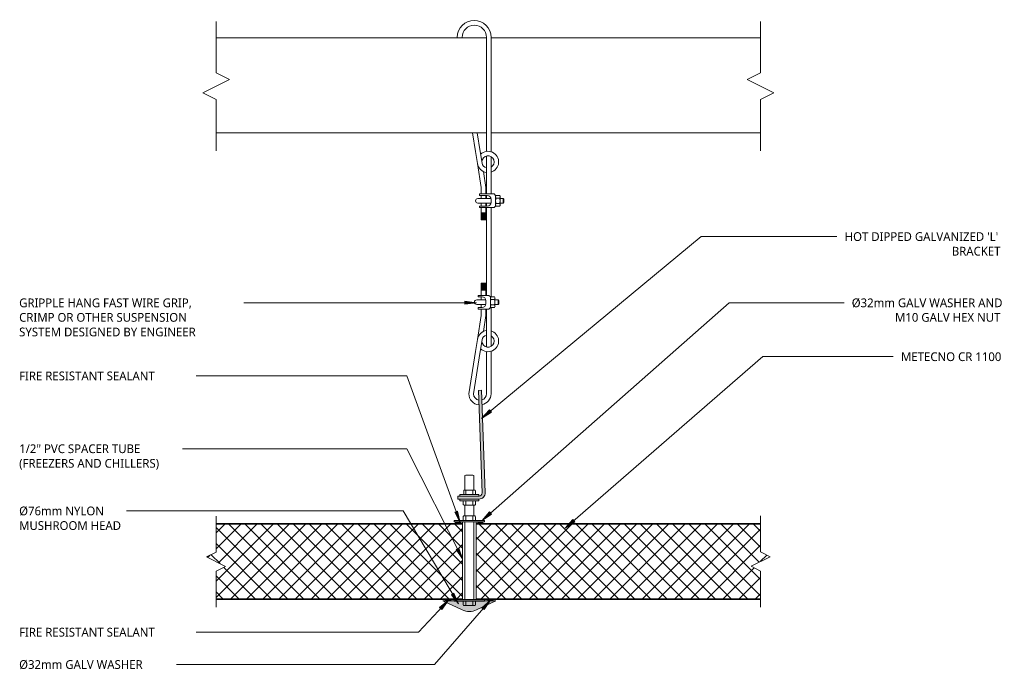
# Model space of a CAD drawing. Header units: millimetres. Extents: x -479 to 816, y -137 to 717.
import ezdxf

# ---------------------------------------------------------------- set-up
doc = ezdxf.new("R2010")
doc.units = ezdxf.units.MM
doc.linetypes.add('Dash', pattern=[6.35, 3.175, -3.175])
for name, color, linetype, lineweight in [('A-DETL', 90, 'Continuous', 13), ('A-DETL-GENF', 92, 'Continuous', 13), ('A-DETL-GENF-HDLN', 1, 'Dash', 13), ('G-ANNO-TEXT', 231, 'Continuous', 9)]:
    doc.layers.add(name, color=color, linetype=linetype, lineweight=lineweight)
doc.styles.add('Yu Gothic', font='Yu Gothic.ttf', dxfattribs={"height": 11.5})

# ---------------------------------------------------------------- blocks, each defined once
blk = doc.blocks.new('Galvanized Wire Rope - Galvanized Wire Rope-5568646-01 CEILING SUSPENSION 01')
at = {"layer": 'A-DETL-GENF'}
for p, q in [((-1.5, 17.3), (-1.5, 72.8)), ((4.5, 15.2), (4.5, 72.8)), ((-2.3, 33.3), (-8.3, 33.3)), ((-8.3, 33.3), (-8.3, 17.3)), ((-8.3, 32), (-2.3, 32)), ((-8.3, 30.7), (-2.3, 30.7)), ((-8.3, 29.4), (-2.3, 29.4)), ((-8.3, 28.1), (-2.3, 28.1)), ((-8.3, 26.8), (-2.3, 26.8)), ((-2.3, 17.3), (-2.3, 33.3)), ((-8.3, 25.4), (-2.3, 25.4)), ((-8.3, 24.1), (-2.3, 24.1)), ((-8.3, 15.3), (-8.3, 11.3)), ((-8.3, 5.3), (-8.3, 1.3)), ((4.5, -49.7), (4.5, 1.4)), ((-13.3, -40.6), (-8.3, -9.3)), ((-8.3, -0.7), (-8.3, -9.3)), ((-5.6, -30.2), (-2.3, -9.2)), ((-2.3, -9.2), (-2.3, -0.7)), ((-1.5, -50.5), (-1.5, -0.7)), ((-13.3, -40.6), (-15.9, -56.6)), ((-7.3, -41.2), (-9.8, -56.6)), ((-15.9, -56.6), (-24.8, -112.1)), ((-18.5, -112.1), (-9.7, -56.5)), ((-1.5, -112.1), (-1.5, -56.6)), ((4.5, -112.1), (4.5, -56.2))]:
    blk.add_line(p, q, dxfattribs=at)
for centre, radius, start, end in [((0.5, -42.8), 14, 98.1659, 171.0265), ((0.5, -42.8), 14, 226.2079, 73.3496), ((0.5, -42.8), 8, 184.066, 59.9053), ((0.5, -42.8), 8, 104.3928, 168.7565), ((-10.1, -112.1), 14.6, 180, 265.2841), ((-10, -112.1), 8.53, 180, 259.7181), ((-10, -112.1), 8.53, 287.1885, 0), ((-10.1, -112.1), 14.6, 281.0827, 0)]:
    blk.add_arc(centre, radius, start, end, dxfattribs=at)
blk = doc.blocks.new('Gripplers - Gripple-5503479-01 CEILING SUSPENSION 01')
at = {"layer": 'A-DETL-GENF'}
for p, q in [((-10, 15.3), (-10, 17.3)), ((-10, 17.3), (4, 17.3)), ((-5, 15.3), (-10, 15.3)), ((4, 17.3), (6, 15.3)), ((6, 15.3), (6, 1.3)), ((11.2, 15.2), (6.8, 15.2)), ((12, 13.5), (12, 3.1)), ((-0.1, 11.3), (-12, 11.3)), ((-12, 5.3), (-0.1, 5.3)), ((-10, 1.3), (-5, 1.3)), ((-10, -0.7), (-10, 1.3)), ((0, 6.3), (0, 10.3)), ((6, 1.3), (4, -0.7)), ((6, 11.8), (12, 11.8)), ((6, 4.9), (12, 4.9)), ((6.8, 1.4), (11.2, 1.4)), ((12, 11.3), (16, 11.3)), ((12, 11.3), (16, 11.3)), ((16, 5.3), (12, 5.3)), ((16, 5.3), (12, 5.3)), ((16, 11.3), (16, 5.3)), ((16, 11.3), (17, 10.3)), ((17, 6.3), (16, 5.3)), ((17, 10.3), (17, 6.3)), ((4, -0.7), (-10, -0.7))]:
    blk.add_line(p, q, dxfattribs=at)
for centre, radius, start, end in [((-5, 10.3), 5, 360, 90), ((8.3, 13.5), 2.25, 129.664, 231.1229), ((9.8, 13.5), 2.25, 309.664, 50.336), ((-12, 8.3), 3, 90, 270), ((-5, 6.3), 5, 270, 0), ((13.5, 8.3), 7.5, 152.6599, 207.5085), ((8.3, 3.1), 2.25, 129.664, 230.336), ((4.5, 8.3), 7.5, 332.4915, 27.5085), ((9.8, 3.1), 2.25, 309.664, 50.336)]:
    blk.add_arc(centre, radius, start, end, dxfattribs=at)
blk = doc.blocks.new('Galvanized Wire Rope - Galvanized Wire Rope-5568647-01 CEILING SUSPENSION 01')
at = {"layer": 'A-DETL-GENF'}
for p, q in [((-39.7, 205.9), (-39.9, 206.6)), ((-33.5, 206.6), (-33.4, 205.9)), ((-1.5, 206.6), (-1.5, 205.9)), ((4.5, 206.6), (4.5, 205.9)), ((-15.9, 56.6), (-19.8, 80.9)), ((-13.6, 80.9), (-9.7, 56.5)), ((-1.5, 80.9), (-1.5, 56.6)), ((4.5, 80.9), (4.5, 56.2)), ((-13.3, 40.6), (-15.9, 56.6)), ((-7.3, 41.2), (-9.8, 56.6)), ((-13.3, 40.6), (-8.3, 9.3)), ((-1.5, 50.5), (-1.5, 0.7)), ((4.5, 49.7), (4.5, 0.7)), ((-5.6, 30.2), (-2.3, 9.2)), ((-8.3, 0.7), (-8.3, 9.3)), ((-2.3, 9.2), (-2.3, 0.7)), ((-8.3, -5.3), (-8.3, -1.3)), ((-8.3, -15.3), (-8.3, -11.3)), ((-2.3, -1.3), (-2.3, -5.3)), ((-2.3, -11.3), (-2.3, -15.3)), ((-1.5, -1.3), (-1.5, -5.3)), ((-1.5, -11.3), (-1.5, -15.3)), ((-8.3, -33.3), (-8.3, -17.3)), ((-8.3, -24.1), (-2.3, -24.1)), ((-8.3, -25.4), (-2.3, -25.4)), ((-2.3, -17.3), (-2.3, -33.3)), ((-1.5, -17.3), (-1.5, -90.3)), ((4.5, -17.3), (4.5, -90.3)), ((-8.3, -26.8), (-2.3, -26.8)), ((-8.3, -28.1), (-2.3, -28.1)), ((-8.3, -29.4), (-2.3, -29.4)), ((-8.3, -30.7), (-2.3, -30.7)), ((-8.3, -32), (-2.3, -32)), ((-2.3, -33.3), (-8.3, -33.3))]:
    blk.add_line(p, q, dxfattribs=at)
for centre, radius, start, end in [((-17.7, 206.6), 22.2, 360, 180), ((-17.5, 206.6), 16, 360, 180), ((0.5, 42.8), 14, 286.6504, 133.7921), ((0.5, 42.8), 14, 188.9735, 261.8341), ((0.5, 42.8), 8, 300.0947, 175.934), ((0.5, 42.8), 8, 191.2435, 255.6072)]:
    blk.add_arc(centre, radius, start, end, dxfattribs=at)
blk = doc.blocks.new('Break Line _M_ - Break Line _M_-5527983-01 CEILING SUSPENSION 01')
at = {"layer": 'A-DETL-GENF'}
for p, q in [((-17.5, 0), (-8.75, 17.5)), ((-8.75, 17.5), (8.75, -17.5)), ((-85, 0), (-17.5, 0)), ((8.75, -17.5), (17.5, 0)), ((17.5, 0), (85, 0))]:
    blk.add_line(p, q, dxfattribs=at)
blk = doc.blocks.new('Break Line _M_ - Break Line _M_-5527531-01 CEILING SUSPENSION 01')
at = {"layer": 'A-DETL-GENF'}
for p, q in [((8.75, 17.5), (-8.75, -17.5)), ((17.5, 0), (8.75, 17.5)), ((-17.5, 0), (-85, 0)), ((-8.75, -17.5), (-17.5, 0)), ((85, 0), (17.5, 0))]:
    blk.add_line(p, q, dxfattribs=at)
blk = doc.blocks.new('Gripplers - Gripple-5576230-01 CEILING SUSPENSION 01')
at = {"layer": 'A-DETL-GENF'}
for p, q in [((4, 0.7), (-15.3, 0.7)), ((-15.3, 0.7), (-15.3, -1.3)), ((6, -1.3), (4, 0.7)), ((-17.3, -5.3), (-0.1, -5.3)), ((-0.1, -11.3), (-17.3, -11.3)), ((-15.3, -1.3), (-5, -1.3)), ((0, -6.3), (0, -10.3)), ((6, -15.3), (6, -1.3)), ((6, -4.9), (12, -4.9)), ((6, -11.8), (12, -11.8)), ((6.8, -1.4), (11.2, -1.4)), ((12, -13.5), (12, -3.1)), ((16, -5.3), (12, -5.3)), ((16, -5.3), (12, -5.3)), ((12, -11.3), (16, -11.3)), ((12, -11.3), (16, -11.3)), ((16, -11.3), (16, -5.3)), ((17, -6.3), (16, -5.3)), ((16, -11.3), (17, -10.3)), ((17, -10.3), (17, -6.3)), ((-5, -15.3), (-15.3, -15.3)), ((-15.3, -15.3), (-15.3, -17.3)), ((-15.3, -17.3), (4, -17.3)), ((4, -17.3), (6, -15.3)), ((11.2, -15.2), (6.8, -15.2))]:
    blk.add_line(p, q, dxfattribs=at)
for centre, radius, start, end in [((-17.3, -8.3), 3, 90, 270), ((-5, -6.3), 5, 360, 90), ((-5, -10.3), 5, 270, 0), ((8.3, -3.1), 2.25, 129.664, 230.336), ((13.5, -8.3), 7.5, 152.4915, 207.3401), ((8.3, -13.5), 2.25, 128.8771, 230.336), ((9.8, -3.1), 2.25, 309.664, 50.336), ((4.5, -8.3), 7.5, 332.4915, 27.5085), ((9.8, -13.5), 2.25, 309.664, 50.336)]:
    blk.add_arc(centre, radius, start, end, dxfattribs=at)
blk = doc.blocks.new('Fridge Freezer Panel_Vertical Section - 100mm-5833369-01 CEILING SUSPENSION 01')
at = {"layer": 'A-DETL-GENF'}
h = blk.add_hatch(dxfattribs=at)
h.set_pattern_fill('FP_1', color=256, style=0, pattern_type=2)
h.set_pattern_definition([(45, (249.635, 45.589), (-10.6066, 10.6066), []), (135, (249.635, 45.589), (-10.6066, -10.6066), [])])
h.paths.add_polyline_path([(353.1, 1), (353.1, 99), (29, 99), (29, 62.3), (16.5, 56), (41.5, 43.5), (29, 37.3), (29, 1), (41.5, 1)])
h = blk.add_hatch(color=256, dxfattribs=at)
h.paths.add_polyline_path([(330.8, 0), (353.1, 0), (353.1, 1), (29, 1), (29, 0)])
h.paths.add_polyline_path([(353.1, 99), (353.1, 100), (29, 100), (29, 99), (64.1, 99)])
for p, q in [((353.1, 100), (29, 100)), ((353.1, 99), (29, 99)), ((353.1, 99), (353.1, 100)), ((353.1, 99), (353.1, 1)), ((29, 1), (353.1, 1)), ((29, 0), (330.8, 0)), ((337.5, 0), (353.1, 0))]:
    blk.add_line(p, q, dxfattribs=at)
at = {"layer": 'A-DETL-GENF-HDLN'}
blk.add_line((353.1, 0), (353.1, 1), dxfattribs=at)
blk = doc.blocks.new('Break Line _M_ - Break Line _M_-5528095-01 CEILING SUSPENSION 01')
at = {"layer": 'A-DETL-GENF'}
for p, q in [((6.25, 12.5), (-6.25, -12.5)), ((12.5, 0), (6.25, 12.5)), ((-12.5, 0), (-60, 0)), ((-6.25, -12.5), (-12.5, 0)), ((60, 0), (12.5, 0))]:
    blk.add_line(p, q, dxfattribs=at)
blk = doc.blocks.new('Fridge Freezer Panel_Vertical Section - 100mm-5833370-01 CEILING SUSPENSION 01')
at = {"layer": 'A-DETL-GENF'}
h = blk.add_hatch(color=256, dxfattribs=at)
h.paths.add_polyline_path([(374.1, 0), (374.1, 1), (0, 1), (0, 0), (27.8, 0)])
h.paths.add_polyline_path([(374.1, 99), (374.1, 100), (0, 100), (0, 99), (27.8, 99)])
h = blk.add_hatch(dxfattribs=at)
h.set_pattern_fill('FP_2', color=256, style=0, pattern_type=2)
h.set_pattern_definition([(45, (-121.241, 45.589), (-10.6066, 10.6066), []), (135, (-121.241, 45.589), (-10.6066, -10.6066), [])])
h.paths.add_polyline_path([(374.1, 1), (374.1, 37.5), (361.6, 43.7), (386.6, 56.2), (374.1, 62.5), (374.1, 99), (0, 99), (0, 1), (361.6, 1)])
for p, q in [((374.1, 100), (0, 100)), ((0, 100), (0, 99)), ((374.1, 99), (0, 99)), ((0, 99), (0, 1)), ((0, 1), (0, 0)), ((0, 1), (374.1, 1)), ((0, 0), (15.6, 0)), ((22.3, 0), (374.1, 0))]:
    blk.add_line(p, q, dxfattribs=at)
blk = doc.blocks.new('Nylon Mushroom Head with 40mm Washer and M10 ZP Hex Nut - Nylon Mushroom Head plus-5654449-01 CEILING SUSPENSION 01')
at = {"layer": 'A-DETL-GENF'}
for p, q in [((-134, -11.7), (-134, 28.3)), ((-134, 28.3), (-132, 28.3)), ((-132, 28.3), (-132, -11.7)), ((-30, -11.7), (-30, 28.3)), ((-30, 28.3), (-27.9, 28.3)), ((-27.9, 28.3), (-27.9, -11.7)), ((-140, 1.3), (-140, 15.3)), ((-134, 13.1), (-140, 13.1)), ((-134, 16.3), (-139, 16.3)), ((-132, 17.2), (-30, 17.2)), ((-30, 14.1), (-132, 14.1)), ((-27.9, 16.3), (-23.1, 16.3)), ((-27.9, 13.1), (-22.1, 13.1)), ((-22.1, 1.3), (-22.1, 15.3)), ((-7.9, 14.1), (-22.1, 14.1)), ((-7.9, 1.3), (-7.9, 15.3)), ((-2.1, 13.1), (-7.9, 13.1)), ((-2.1, 16.3), (-6.9, 16.3)), ((-2.1, 20.8), (-2.1, -4.2)), ((0, 20.8), (-2.1, 20.8)), ((4, 20.8), (6.1, 20.8)), ((6.1, 20.8), (6.1, -4.2)), ((6.1, 15.7), (10.9, 15.7)), ((6.1, 13.1), (11.9, 13.1)), ((11.9, 1.3), (11.9, 14.7)), ((11.9, 14.1), (30.9, 14.1)), ((30.9, 14.1), (31.6, 13.1)), ((31.6, 13.1), (31.6, 3.6)), ((-134, 3.5), (-140, 3.5)), ((-134, 0.3), (-139, 0.3)), ((-30, 2.5), (-132, 2.5)), ((-27.9, 3.6), (-22.1, 3.6)), ((-27.9, 0.3), (-23.1, 0.3)), ((-7.9, 2.5), (-22.1, 2.5)), ((-2.1, 3.6), (-7.9, 3.6)), ((-2.1, 0.3), (-6.9, 0.3)), ((6.1, 3.6), (11.9, 3.6)), ((6.1, 0.3), (10.9, 0.3)), ((11.9, 2.5), (30.9, 2.5)), ((30.9, 2.5), (31.6, 3.6)), ((-132, -11.7), (-134, -11.7)), ((-30, -0.6), (-132, -0.6)), ((-27.9, -11.7), (-30, -11.7)), ((-2.1, -4.2), (0, -4.2)), ((6.1, -4.2), (4, -4.2))]:
    blk.add_line(p, q, dxfattribs=at)
for centre, start, end in [((-139, 15.3), 90, 180), ((-23.1, 15.3), 0, 90), ((-6.9, 15.3), 90, 180), ((10.9, 14.7), 360, 90), ((-139, 1.3), 180, 270), ((-23.1, 1.3), 270, 0), ((-6.9, 1.3), 180, 270), ((10.9, 1.3), 270, 0)]:
    blk.add_arc(centre, 1, start, end, dxfattribs=at)
blk = doc.blocks.new('Break Line _M_ - Break Line _M_-5528038-01 CEILING SUSPENSION 01')
at = {"layer": 'A-DETL-GENF'}
for p, q in [((-60, 0), (-12.5, 0)), ((-12.5, 0), (-6.25, 12.5)), ((-6.25, 12.5), (6.25, -12.5)), ((6.25, -12.5), (12.5, 0)), ((12.5, 0), (60, 0))]:
    blk.add_line(p, q, dxfattribs=at)

msp = doc.modelspace()

# ---------------------------------------------------------------- hatches: boundary and pattern name
at = {"layer": 'A-DETL-GENF'}
for points in [[(97.1, 86.4), (125.1, 86.4), (127, 86.7), (128.7, 87.3), (130.3, 88.3), (131.5, 89.7), (132.5, 91.3), (133, 93.1), (133.1, 94.9), (128.4, 229.5), (124.4, 229.4), (129.1, 94.7), (129.1, 93.8), (128.8, 92.9), (128.3, 92.1), (127.7, 91.4), (126.9, 90.9), (126.1, 90.6), (125.1, 90.4), (97.1, 90.4)], [(101.1, 54.4), (101.1, 56.4), (94.4, 56.4), (94.4, 54.4)], [(130.3, 54.4), (130.3, 56.4), (123.6, 56.4), (123.6, 54.4)], [(112.4, -61.3), (117.2, -60.8), (121.8, -59.2), (147.4, -47.5), (77.4, -47.5), (102.9, -59.2), (107.5, -60.8)], [(87.9, -47.1), (87.9, -45.6), (81.2, -45.6), (81.2, -47.1)], [(143.5, -47.1), (143.5, -45.6), (136.8, -45.6), (136.8, -47.1)]]:
    msp.add_hatch(color=9, dxfattribs=at).paths.add_polyline_path(points)
at = {"layer": 'G-ANNO-TEXT'}
for points in [[(121.6, 344.5), (106.6, 346.5), (106.6, 342.5)], [(128.6, 192.6), (141.4, 200.7), (138.9, 203.7)], [(100.2, 55.8), (96.9, 70.6), (93.2, 69.2)], [(129.1, 58.1), (141.6, 66.5), (139, 69.5)], [(238.6, 48.2), (251.2, 56.5), (248.6, 59.5)], [(103.6, 7.8), (98.6, 22.1), (95.1, 20.3)], [(98.1, -51.2), (92.2, -37.3), (88.8, -39.4)], [(85.1, -46.4), (73.3, -56), (76.2, -58.7)], [(140.3, -46.3), (129, -56.3), (131.9, -58.9)]]:
    msp.add_hatch(color=7, dxfattribs=at).paths.add_polyline_path(points)

# ---------------------------------------------------------------- linework, layer by layer
at = {"layer": 'A-DETL'}
for p, q in [((134.9, 692.8), (-220.6, 692.8)), ((134.9, 567.8), (134.9, 692.8)), ((140.9, 692.8), (140.9, 567.8)), ((495.4, 692.8), (140.9, 692.8)), ((-220.6, 567.8), (134.9, 567.8)), ((140.9, 567.8), (495.4, 567.8)), ((128.4, 229.5), (124.4, 229.4)), ((124.4, 229.4), (129.1, 94.7)), ((133.1, 94.9), (128.4, 229.5)), ((97.1, 90.4), (97.1, 86.4)), ((125.1, 90.4), (97.1, 90.4)), ((97.1, 86.4), (125.1, 86.4)), ((101.1, 56.4), (94.4, 56.4)), ((94.4, 56.4), (94.4, 54.4)), ((101.1, 54.4), (101.1, 56.4)), ((123.6, 56.4), (123.6, 54.4)), ((130.3, 56.4), (123.6, 56.4)), ((130.3, 54.4), (130.3, 56.4)), ((147.4, -47.5), (77.4, -47.5)), ((77.4, -47.5), (102.9, -59.2)), ((87.9, -45.6), (81.2, -45.6)), ((81.2, -45.6), (81.2, -47.1)), ((81.2, -47.1), (87.9, -47.1)), ((87.9, -47.1), (87.9, -45.6)), ((121.8, -59.2), (147.4, -47.5)), ((136.8, -45.6), (136.8, -47.1)), ((143.5, -45.6), (136.8, -45.6)), ((136.8, -47.1), (143.5, -47.1)), ((143.5, -47.1), (143.5, -45.6))]:
    msp.add_line(p, q, dxfattribs=at)
for centre, radius, start, end in [((125.1, 94.4), 8, 270, 3.4142), ((125.1, 94.4), 4, 270, 4), ((112.4, -38.7), 22.6, 245.2249, 294.7751)]:
    msp.add_arc(centre, radius, start, end, dxfattribs=at)
at = {"layer": 'G-ANNO-TEXT', "color": 7}
for p, q in [((128.6, 192.6), (417.3, 431.6)), ((417.3, 431.6), (586.2, 431.6)), ((586.2, 431.6), (595.7, 431.6)), ((-220.4, 344.5), (-228.3, 344.5)), ((121.6, 344.5), (-220.4, 344.5)), ((121.6, 344.5), (106.6, 346.5)), ((106.6, 346.5), (106.6, 342.5)), ((106.6, 342.5), (121.6, 344.5)), ((129.1, 58.1), (453.9, 344.5)), ((453.9, 344.5), (602.4, 344.5)), ((602.4, 344.5), (605.1, 344.5)), ((238.6, 48.2), (498.2, 273.7)), ((498.2, 273.7), (600.7, 273.7)), ((600.7, 273.7), (669.9, 273.7)), ((-253.1, 248.4), (-279.9, 248.4)), ((30, 248.4), (-253.1, 248.4)), ((100.2, 55.8), (30, 248.4)), ((138.9, 203.7), (128.6, 192.6)), ((128.6, 192.6), (141.4, 200.7)), ((141.4, 200.7), (138.9, 203.7)), ((-256, 152.6), (-294.8, 152.6)), ((30, 152.6), (-256, 152.6)), ((103.6, 7.8), (30, 152.6)), ((-276.4, 70.8), (-355.7, 70.8)), ((25.5, 70.8), (-276.4, 70.8)), ((98.1, -51.2), (25.5, 70.8)), ((96.9, 70.6), (93.2, 69.2)), ((93.2, 69.2), (100.2, 55.8)), ((100.2, 55.8), (96.9, 70.6)), ((139, 69.5), (129.1, 58.1)), ((129.1, 58.1), (141.6, 66.5)), ((141.6, 66.5), (139, 69.5)), ((248.6, 59.5), (238.6, 48.2)), ((238.6, 48.2), (251.2, 56.5)), ((251.2, 56.5), (248.6, 59.5)), ((98.6, 22.1), (95.1, 20.3)), ((95.1, 20.3), (103.6, 7.8)), ((103.6, 7.8), (98.6, 22.1)), ((92.2, -37.3), (88.8, -39.4)), ((98.1, -51.2), (92.2, -37.3)), ((85.1, -46.4), (45.4, -88.6)), ((140.3, -46.3), (66.7, -131.1)), ((85.1, -46.4), (73.3, -56)), ((76.2, -58.7), (85.1, -46.4)), ((88.8, -39.4), (98.1, -51.2)), ((140.3, -46.3), (129, -56.3)), ((131.9, -58.9), (140.3, -46.3)), ((73.3, -56), (76.2, -58.7)), ((129, -56.3), (131.9, -58.9)), ((-224, -88.6), (-279.9, -88.6)), ((45.4, -88.6), (-224, -88.6)), ((-300.8, -131.1), (-301.1, -131.1)), ((66.7, -131.1), (-300.8, -131.1))]:
    msp.add_line(p, q, dxfattribs=at)

# ---------------------------------------------------------------- block references
at = {"layer": 'A-DETL-GENF'}
for name, p, rotation in [('Break Line _M_ - Break Line _M_-5527983-01 CEILING SUSPENSION 01', (-220.6, 629.2), 89.99999999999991), ('Break Line _M_ - Break Line _M_-5527531-01 CEILING SUSPENSION 01', (495.4, 629.2), 90.0000000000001), ('Nylon Mushroom Head with 40mm Washer and M10 ZP Hex Nut - Nylon Mushroom Head plus-5654449-01 CEILING SUSPENSION 01', (120.7, 86.4), 89.99999999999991), ('Break Line _M_ - Break Line _M_-5528095-01 CEILING SUSPENSION 01', (-220.6, 4.2), 269.9999999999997), ('Break Line _M_ - Break Line _M_-5528038-01 CEILING SUSPENSION 01', (495.4, 4.4), 269.9999999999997)]:
    msp.add_blockref(name, p, dxfattribs=dict(at, rotation=rotation))
for name, p in [('Galvanized Wire Rope - Galvanized Wire Rope-5568647-01 CEILING SUSPENSION 01', (136.4, 486.9)), ('Gripplers - Gripple-5576230-01 CEILING SUSPENSION 01', (140.9, 486.9)), ('Galvanized Wire Rope - Galvanized Wire Rope-5568646-01 CEILING SUSPENSION 01', (136.4, 337)), ('Gripplers - Gripple-5503479-01 CEILING SUSPENSION 01', (134.1, 337)), ('Fridge Freezer Panel_Vertical Section - 100mm-5833369-01 CEILING SUSPENSION 01', (-249.6, -45.6)), ('Fridge Freezer Panel_Vertical Section - 100mm-5833370-01 CEILING SUSPENSION 01', (121.2, -45.6))]:
    msp.add_blockref(name, p, dxfattribs=at)

# ---------------------------------------------------------------- texts
at = {"layer": 'G-ANNO-TEXT', "color": 7, "char_height": 11.5, "attachment_point": 1, "style": 'Yu Gothic', "bg_fill": 3, "box_fill_scale": 1.25, "bg_fill_color": 256, "bg_fill_true_color": 13158600, "bg_fill_transparency": 0}
for s, insert, width in [("HOT DIPPED GALVANIZED 'L' ", (605.9, 437.3), 254.135), ('BRACKET', (746.8, 418.1), 83.375), ('GRIPPLE HANG FAST WIRE GRIP, ', (-479.6, 350.2), 292.215), ('Ø32mm GALV WASHER AND ', (615.2, 350.2), 242.911), ('M10 GALV HEX NUT', (672.1, 331.1), 173.966), ('SYSTEM DESIGNED BY ENGINEER', (-479.6, 311.9), 297.025), ('METECNO CR 1100', (680, 279.4), 164.346), ('FIRE RESISTANT SEALANT', (-479.6, 254.1), 229.683), ('1/2" PVC SPACER TUBE ', (-479.6, 158.4), 211.645), ('Ø76mm NYLON ', (-479.6, 76.6), 137.89), ('MUSHROOM HEAD', (-479.6, 57.4), 164.747), ('FIRE RESISTANT SEALANT', (-479.6, -82.8), 229.683), ('Ø32mm GALV WASHER ', (-479.6, -125.3), 204.029)]:
    msp.add_mtext(s, dxfattribs=dict(at, insert=insert, width=width))

# ---------------------------------------------------------------- next in the draw order: texts
for s, insert, width in [('CRIMP OR OTHER SUSPENSION ', (-479.6, 331.1), 281.392), ('(FREEZERS AND CHILLERS)', (-479.6, 139.2), 241.308)]:
    msp.add_mtext(s, dxfattribs=dict(at, insert=insert, width=width))

doc.saveas('drawing.dxf')
